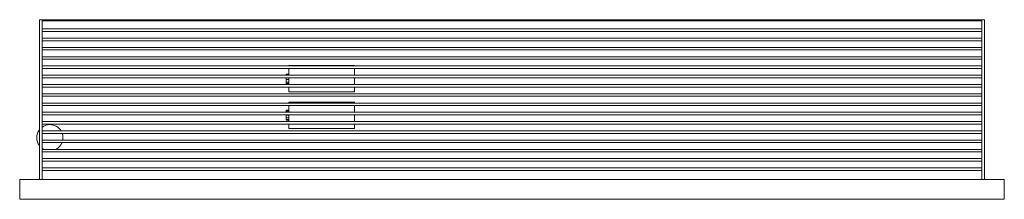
# Model space of a CAD drawing. Header units: millimetres. Extents: x -375 to 375, y -137 to 0.
import ezdxf

# ---------------------------------------------------------------- set-up
doc = ezdxf.new("R2010")
doc.units = ezdxf.units.MM

# ---------------------------------------------------------------- blocks, each defined once
blk = doc.blocks.new('RSen_55_ME_FB_fan coils - 2 pipes_jaga - bzmw_041075_001-20 - wall mounted - 2-pipe - sandblast grey - fine texture metallic_jaga_briza_lxhxd 750x410x137 mm-284849-top')
at = {"lineweight": 18}
for p, q in [((-120, -35), (-170, -35)), ((-170, -35.27), (-170, -35)), ((-170, -42.35), (-170, -37.24)), ((-120, -35), (-120, -35.27)), ((-120, -37.24), (-120, -42.35)), ((-172, -42.35), (-172, -41.51)), ((-170, -41.51), (-172, -41.51)), ((-172, -45.75), (-172, -44.32)), ((-170, -45), (-170, -44.32)), ((-170, -49.43), (-170, -45)), ((-120, -44.32), (-120, -45)), ((-120, -45), (-120, -49.43)), ((-172, -47.72), (-172, -45.75)), ((-170, -45.75), (-172, -45.75)), ((-172, -48.8), (-172, -47.72)), ((-170, -47.72), (-172, -47.72)), ((-172, -49.2), (-172, -48.8)), ((-170, -48.8), (-172, -48.8)), ((-172, -49.42), (-172, -49.2)), ((-170, -49.2), (-172, -49.2)), ((-170, -55), (-170, -51.4)), ((-120, -51.4), (-120, -55)), ((-170, -55), (-120, -55)), ((-120, -63), (-170, -63)), ((-170, -63.53), (-170, -63)), ((-170, -70.61), (-170, -65.5)), ((-120, -63), (-120, -63.53)), ((-120, -65.5), (-120, -70.61)), ((-172, -69.36), (-172, -69.05)), ((-172, -69.05), (-170, -69.05)), ((-172, -69.78), (-172, -69.36)), ((-170, -69.36), (-172, -69.36)), ((-172, -70.62), (-172, -69.78)), ((-170, -69.78), (-172, -69.78)), ((-172, -72.86), (-172, -72.58)), ((-172, -74.8), (-172, -72.86)), ((-170, -72.86), (-172, -72.86)), ((-172, -76.1), (-172, -74.8)), ((-170, -74.8), (-172, -74.8)), ((-170, -73), (-170, -72.58)), ((-170, -77.69), (-170, -73)), ((-120, -72.58), (-120, -73)), ((-120, -73), (-120, -77.69)), ((-172, -76.59), (-172, -76.1)), ((-170, -76.1), (-172, -76.1)), ((-172, -76.74), (-172, -76.59)), ((-170, -76.59), (-172, -76.59)), ((-170, -76.74), (-172, -76.74)), ((-170, -83), (-170, -79.66)), ((-120, -79.66), (-120, -83)), ((-170, -83), (-120, -83))]:
    blk.add_line(p, q, dxfattribs=at)
for start, end in [(90, 126.89583), (31.72994, 90), (143.18596, 216.81404), (349.5154, 19.20384), (297.11933, 337.75814), (233.10417, 242.88067)]:
    blk.add_arc((-352, -90), 10, start, end, dxfattribs=at)
blk = doc.blocks.new('RSen_56_ME_FB_SOg - briza - SH_jaga - standard-287123-top')
at = {"lineweight": 18}
for p, q in [((-360, -1), (-360, 0)), ((-360, 0), (360, 0)), ((-360, -122), (-360, -1)), ((-358, -122), (-358, -1)), ((-358, -1), (358, -1)), ((-358, -8.98), (-358, -7.02)), ((358, -7.02), (-358, -7.02)), ((358, -1), (358, -122)), ((358, -7.02), (358, -8.98)), ((360, -1), (360, 0)), ((360, -122), (360, -1)), ((-358, -8.98), (358, -8.98)), ((-358, -16.05), (-358, -14.08)), ((358, -14.08), (-358, -14.08)), ((358, -14.08), (358, -16.05)), ((-358, -16.05), (358, -16.05)), ((-358, -23.12), (-358, -21.15)), ((358, -21.15), (-358, -21.15)), ((358, -21.15), (358, -23.12)), ((-358, -23.12), (358, -23.12)), ((-358, -30.18), (-358, -28.22)), ((358, -28.22), (-358, -28.22)), ((358, -28.22), (358, -30.18)), ((-358, -30.18), (358, -30.18)), ((-358, -37.25), (-358, -35.28)), ((358, -35.28), (-358, -35.28)), ((-358, -37.25), (358, -37.25)), ((358, -35.28), (358, -37.25)), ((-358, -44.32), (-358, -42.35)), ((358, -42.35), (-358, -42.35)), ((-358, -44.32), (358, -44.32)), ((358, -42.35), (358, -44.32)), ((-358, -51.38), (-358, -49.42)), ((358, -49.42), (-358, -49.42)), ((-358, -51.38), (358, -51.38)), ((358, -49.42), (358, -51.38)), ((-358, -58.45), (-358, -56.48)), ((358, -56.48), (-358, -56.48)), ((-358, -58.45), (358, -58.45)), ((358, -56.48), (358, -58.45)), ((-358, -65.52), (-358, -63.55)), ((358, -63.55), (-358, -63.55)), ((-358, -65.52), (358, -65.52)), ((358, -63.55), (358, -65.52)), ((-358, -72.58), (-358, -70.62)), ((358, -70.62), (-358, -70.62)), ((-358, -72.58), (358, -72.58)), ((358, -70.62), (358, -72.58)), ((-358, -79.65), (-358, -77.68)), ((358, -77.68), (-358, -77.68)), ((-358, -79.65), (358, -79.65)), ((358, -77.68), (358, -79.65)), ((-358, -86.72), (-358, -84.75)), ((358, -84.75), (-358, -84.75)), ((-358, -86.72), (358, -86.72)), ((358, -84.75), (358, -86.72)), ((-358, -93.78), (-358, -91.82)), ((358, -91.82), (-358, -91.82)), ((-358, -93.78), (358, -93.78)), ((358, -91.82), (358, -93.78)), ((-358, -100.85), (-358, -98.88)), ((358, -98.88), (-358, -98.88)), ((-358, -100.85), (358, -100.85)), ((358, -98.88), (358, -100.85)), ((-358, -107.92), (-358, -105.95)), ((358, -105.95), (-358, -105.95)), ((-358, -107.92), (358, -107.92)), ((358, -105.95), (358, -107.92)), ((-358, -114.98), (-358, -113.02)), ((358, -113.02), (-358, -113.02)), ((-358, -114.98), (358, -114.98)), ((358, -113.02), (358, -114.98)), ((-375, -122), (375, -122)), ((-375, -136), (-375, -122)), ((375, -136), (375, -122)), ((-375, -137), (-375, -136)), ((375, -137), (-375, -137)), ((375, -137), (375, -136))]:
    blk.add_line(p, q, dxfattribs=at)

msp = doc.modelspace()

# ---------------------------------------------------------------- block references
at = {"lineweight": 18}
for name in ['RSen_56_ME_FB_SOg - briza - SH_jaga - standard-287123-top', 'RSen_55_ME_FB_fan coils - 2 pipes_jaga - bzmw_041075_001-20 - wall mounted - 2-pipe - sandblast grey - fine texture metallic_jaga_briza_lxhxd 750x410x137 mm-284849-top']:
    msp.add_blockref(name, (0, 0), dxfattribs=at)

doc.saveas('drawing.dxf')
